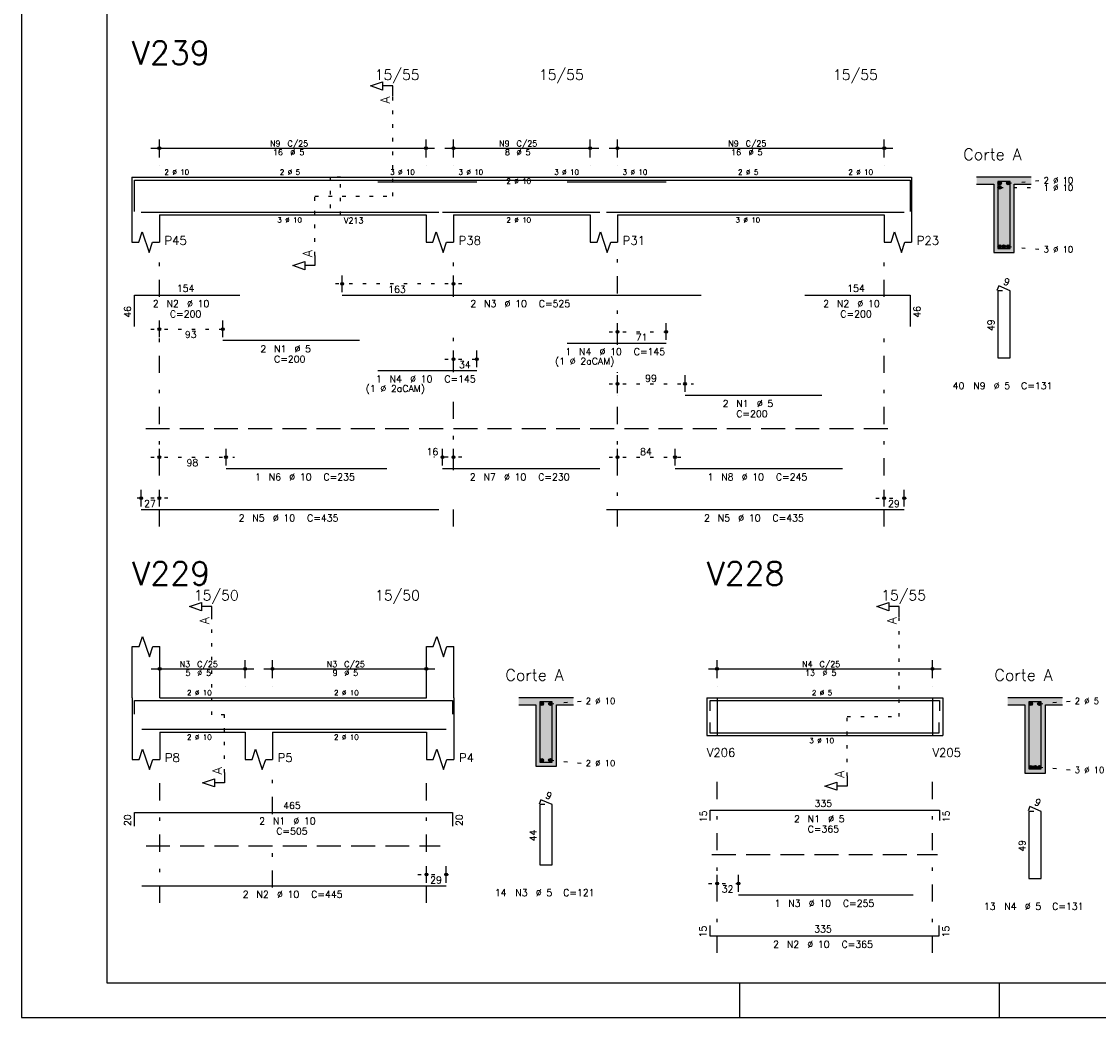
# Model space of a CAD drawing. Extents: x 0 to 84.1, y 0 to 59.4.
# Tile 1 of 7: x 0 to 31.5, y 0 to 29.1. Entities that reach past the tile are written whole.
import ezdxf

# ---------------------------------------------------------------- set-up
doc = ezdxf.new("R2010")
doc.units = 0
for name, pattern in [('ESTILO_TQS_0001', [1, 0.7, -0.3]), ('ESTILO_TQS_0002', [0.4, 0.1, -0.3]), ('ESTILO_TQS_0003', [1.5, 0.5, -0.4, 0.1, -0.5])]:
    doc.linetypes.add(name, pattern=pattern)
for name, color, linetype in [('1', 1, 'CONTINUOUS'), ('10', 10, 'CONTINUOUS'), ('2', 2, 'CONTINUOUS'), ('4', 4, 'CONTINUOUS'), ('6', 6, 'CONTINUOUS'), ('7', 7, 'CONTINUOUS')]:
    doc.layers.add(name, color=color, linetype=linetype)
doc.styles.get("Standard").update_dxf_attribs({"font": 'ROMANS.SHX'})

msp = doc.modelspace()

# ---------------------------------------------------------------- linework, layer by layer
at = {"layer": '1', "linetype": 'ESTILO_TQS_0002'}
for p, q in [((10.855, 24.03), (10.855, 26.95)), ((28.605, 24.285), (29.8, 24.274)), ((28.855, 24.405), (29.8, 24.49)), ((8.58, 22.295), (8.58, 24.03)), ((8.58, 24.03), (10.855, 24.03)), ((28.855, 22.555), (29.8, 22.47)), ((12.88, 21.46), (9.12734, 21.46)), ((3.78, 20.14), (6.135, 20.14)), ((17.18, 20.06), (19.10352, 20.06)), ((12.38, 19.26), (13.56498, 19.26)), ((17.18, 18.54), (19.65298, 18.54)), ((3.78, 16.39), (6.23, 16.39)), ((12.88, 16.39), (12.06, 16.39)), ((17.18, 16.39), (19.36, 16.39)), ((4.28, 15.19), (3.25, 15.19)), ((24.98, 15.19), (26.06, 15.19)), ((5.565, 8.85), (5.565, 11.72)), ((25.66505, 8.8), (25.66505, 11.72)), ((15.465, 9.175), (16.41, 9.26)), ((20.04005, 9.35), (20.34005, 9.35)), ((20.34005, 9.35), (20.34005, 8.25)), ((26.64005, 9.35), (26.64005, 8.25)), ((26.64005, 9.35), (26.94005, 9.35)), ((29.76505, 9.175), (30.71005, 9.26)), ((5.94, 8.85), (5.565, 8.85)), ((5.94, 7.165), (5.94, 8.85)), ((24.14005, 7.065), (24.14005, 8.8)), ((24.14005, 8.8), (25.66505, 8.8)), ((20.04005, 8.25), (20.34005, 8.25)), ((26.64005, 8.25), (26.94005, 8.25)), ((15.465, 7.525), (16.41, 7.44)), ((29.76505, 7.325), (30.71005, 7.24)), ((11.59, 4.18), (12.67, 4.18)), ((20.09005, 3.92), (21.22005, 3.92))]:
    msp.add_line(p, q, dxfattribs=at)
at = {"layer": '1', "linetype": 'ESTILO_TQS_0001'}
for p, q in [((3.63, 17.235), (25.63, 17.235)), ((3.64, 5.025), (12.24, 5.025)), ((20.19005, 4.765), (26.79005, 4.765))]:
    msp.add_line(p, q, dxfattribs=at)
at = {"layer": '1', "linetype": 'ESTILO_TQS_0002'}
msp.add_lwpolyline([(9.03, 24.58), (9.03, 23.48), (9.33, 23.48), (9.33, 24.58), (9.03, 24.58)], dxfattribs=at)
at = {"layer": '1', "linetype": 'CONTINUOUS'}
for centre in [(28.605, 24.405), (28.605, 24.285), (28.855, 24.405), (28.605, 22.555), (28.73, 22.555), (28.855, 22.555), (15.215, 9.175), (15.465, 9.175), (29.51505, 9.175), (29.76505, 9.175), (15.215, 7.525), (15.465, 7.525), (29.51505, 7.325), (29.64005, 7.325), (29.76505, 7.325)]:
    msp.add_circle(centre, 0.05, dxfattribs=at)
for points in [[(28.655, 24.405), (28.58, 24.448301), (28.558015, 24.422101)], [(28.655, 24.405), (28.558015, 24.422101), (28.558015, 24.387899)], [(28.655, 24.405), (28.558015, 24.387899), (28.58, 24.361699)], [(28.655, 24.285), (28.58, 24.328301), (28.558015, 24.302101)], [(28.655, 24.285), (28.558015, 24.302101), (28.558015, 24.267899)], [(28.655, 24.285), (28.558015, 24.267899), (28.58, 24.241699)], [(28.655, 24.405), (28.613682, 24.45424), (28.58, 24.448301)], [(28.655, 24.405), (28.58, 24.361699), (28.613682, 24.35576)], [(28.655, 24.285), (28.613682, 24.33424), (28.58, 24.328301)], [(28.655, 24.285), (28.58, 24.241699), (28.613682, 24.23576)], [(28.655, 24.405), (28.643302, 24.437139), (28.613682, 24.45424)], [(28.655, 24.405), (28.613682, 24.35576), (28.643302, 24.372861)], [(28.655, 24.285), (28.643302, 24.317139), (28.613682, 24.33424)], [(28.655, 24.285), (28.613682, 24.23576), (28.643302, 24.252861)], [(28.655, 24.405), (28.643302, 24.372861), (28.655, 24.405)], [(28.655, 24.285), (28.643302, 24.252861), (28.655, 24.285)], [(28.905, 24.405), (28.83, 24.448301), (28.808015, 24.422101)], [(28.905, 24.405), (28.808015, 24.422101), (28.808015, 24.387899)], [(28.905, 24.405), (28.808015, 24.387899), (28.83, 24.361699)], [(28.905, 24.405), (28.863682, 24.45424), (28.83, 24.448301)], [(28.905, 24.405), (28.83, 24.361699), (28.863682, 24.35576)], [(28.905, 24.405), (28.893302, 24.437139), (28.863682, 24.45424)], [(28.905, 24.405), (28.863682, 24.35576), (28.893302, 24.372861)], [(28.905, 24.405), (28.893302, 24.372861), (28.905, 24.405)], [(28.655, 22.555), (28.58, 22.598301), (28.558015, 22.572101)], [(28.655, 22.555), (28.558015, 22.572101), (28.558015, 22.537899)], [(28.655, 22.555), (28.558015, 22.537899), (28.58, 22.511699)], [(28.655, 22.555), (28.613682, 22.60424), (28.58, 22.598301)], [(28.655, 22.555), (28.58, 22.511699), (28.613682, 22.50576)], [(28.655, 22.555), (28.643302, 22.587139), (28.613682, 22.60424)], [(28.655, 22.555), (28.613682, 22.50576), (28.643302, 22.522861)], [(28.655, 22.555), (28.643302, 22.522861), (28.655, 22.555)], [(28.78, 22.555), (28.705, 22.598301), (28.683015, 22.572101)], [(28.78, 22.555), (28.683015, 22.572101), (28.683015, 22.537899)], [(28.78, 22.555), (28.683015, 22.537899), (28.705, 22.511699)], [(28.78, 22.555), (28.738682, 22.60424), (28.705, 22.598301)], [(28.78, 22.555), (28.705, 22.511699), (28.738682, 22.50576)], [(28.78, 22.555), (28.768302, 22.587139), (28.738682, 22.60424)], [(28.78, 22.555), (28.738682, 22.50576), (28.768302, 22.522861)], [(28.78, 22.555), (28.768302, 22.522861), (28.78, 22.555)], [(28.905, 22.555), (28.83, 22.598301), (28.808015, 22.572101)], [(28.905, 22.555), (28.808015, 22.572101), (28.808015, 22.537899)], [(28.905, 22.555), (28.808015, 22.537899), (28.83, 22.511699)], [(28.905, 22.555), (28.863682, 22.60424), (28.83, 22.598301)], [(28.905, 22.555), (28.83, 22.511699), (28.863682, 22.50576)], [(28.905, 22.555), (28.893302, 22.587139), (28.863682, 22.60424)], [(28.905, 22.555), (28.863682, 22.50576), (28.893302, 22.522861)], [(28.905, 22.555), (28.893302, 22.522861), (28.905, 22.555)], [(15.265, 9.175), (15.19, 9.218301), (15.168015, 9.192101)], [(15.265, 9.175), (15.168015, 9.192101), (15.168015, 9.157899)], [(15.265, 9.175), (15.168015, 9.157899), (15.19, 9.131699)], [(15.265, 9.175), (15.223682, 9.22424), (15.19, 9.218301)], [(15.265, 9.175), (15.19, 9.131699), (15.223682, 9.12576)], [(15.265, 9.175), (15.253302, 9.207139), (15.223682, 9.22424)], [(15.265, 9.175), (15.223682, 9.12576), (15.253302, 9.142861)], [(15.265, 9.175), (15.253302, 9.142861), (15.265, 9.175)], [(15.515, 9.175), (15.44, 9.218301), (15.418015, 9.192101)], [(15.515, 9.175), (15.418015, 9.192101), (15.418015, 9.157899)], [(15.515, 9.175), (15.418015, 9.157899), (15.44, 9.131699)], [(15.515, 9.175), (15.473682, 9.22424), (15.44, 9.218301)], [(15.515, 9.175), (15.44, 9.131699), (15.473682, 9.12576)], [(15.515, 9.175), (15.503302, 9.207139), (15.473682, 9.22424)], [(15.515, 9.175), (15.473682, 9.12576), (15.503302, 9.142861)], [(15.515, 9.175), (15.503302, 9.142861), (15.515, 9.175)], [(29.56505, 9.175), (29.49005, 9.218301), (29.468065, 9.192101)], [(29.56505, 9.175), (29.468065, 9.192101), (29.468065, 9.157899)], [(29.56505, 9.175), (29.468065, 9.157899), (29.49005, 9.131699)], [(29.56505, 9.175), (29.523732, 9.22424), (29.49005, 9.218301)], [(29.56505, 9.175), (29.49005, 9.131699), (29.523732, 9.12576)], [(29.56505, 9.175), (29.553352, 9.207139), (29.523732, 9.22424)], [(29.56505, 9.175), (29.523732, 9.12576), (29.553352, 9.142861)], [(29.56505, 9.175), (29.553352, 9.142861), (29.56505, 9.175)], [(29.81505, 9.175), (29.74005, 9.218301), (29.718065, 9.192101)], [(29.81505, 9.175), (29.718065, 9.192101), (29.718065, 9.157899)], [(29.81505, 9.175), (29.718065, 9.157899), (29.74005, 9.131699)], [(29.81505, 9.175), (29.773732, 9.22424), (29.74005, 9.218301)], [(29.81505, 9.175), (29.74005, 9.131699), (29.773732, 9.12576)], [(29.81505, 9.175), (29.803352, 9.207139), (29.773732, 9.22424)], [(29.81505, 9.175), (29.773732, 9.12576), (29.803352, 9.142861)], [(29.81505, 9.175), (29.803352, 9.142861), (29.81505, 9.175)], [(15.265, 7.525), (15.19, 7.568301), (15.168015, 7.542101)], [(15.265, 7.525), (15.223682, 7.57424), (15.19, 7.568301)], [(15.265, 7.525), (15.253302, 7.557139), (15.223682, 7.57424)], [(15.515, 7.525), (15.44, 7.568301), (15.418015, 7.542101)], [(15.515, 7.525), (15.473682, 7.57424), (15.44, 7.568301)], [(15.515, 7.525), (15.503302, 7.557139), (15.473682, 7.57424)], [(15.265, 7.525), (15.168015, 7.542101), (15.168015, 7.507899)], [(15.265, 7.525), (15.168015, 7.507899), (15.19, 7.481699)], [(15.265, 7.525), (15.19, 7.481699), (15.223682, 7.47576)], [(15.265, 7.525), (15.223682, 7.47576), (15.253302, 7.492861)], [(15.265, 7.525), (15.253302, 7.492861), (15.265, 7.525)], [(15.515, 7.525), (15.418015, 7.542101), (15.418015, 7.507899)], [(15.515, 7.525), (15.418015, 7.507899), (15.44, 7.481699)], [(15.515, 7.525), (15.44, 7.481699), (15.473682, 7.47576)], [(15.515, 7.525), (15.473682, 7.47576), (15.503302, 7.492861)], [(15.515, 7.525), (15.503302, 7.492861), (15.515, 7.525)], [(29.56505, 7.325), (29.49005, 7.368301), (29.468065, 7.342101)], [(29.56505, 7.325), (29.468065, 7.342101), (29.468065, 7.307899)], [(29.56505, 7.325), (29.468065, 7.307899), (29.49005, 7.281699)], [(29.56505, 7.325), (29.523732, 7.37424), (29.49005, 7.368301)], [(29.56505, 7.325), (29.49005, 7.281699), (29.523732, 7.27576)], [(29.56505, 7.325), (29.553352, 7.357139), (29.523732, 7.37424)], [(29.56505, 7.325), (29.523732, 7.27576), (29.553352, 7.292861)], [(29.56505, 7.325), (29.553352, 7.292861), (29.56505, 7.325)], [(29.69005, 7.325), (29.61505, 7.368301), (29.593065, 7.342101)], [(29.69005, 7.325), (29.593065, 7.342101), (29.593065, 7.307899)], [(29.69005, 7.325), (29.593065, 7.307899), (29.61505, 7.281699)], [(29.69005, 7.325), (29.648732, 7.37424), (29.61505, 7.368301)], [(29.69005, 7.325), (29.61505, 7.281699), (29.648732, 7.27576)], [(29.69005, 7.325), (29.678352, 7.357139), (29.648732, 7.37424)], [(29.69005, 7.325), (29.648732, 7.27576), (29.678352, 7.292861)], [(29.69005, 7.325), (29.678352, 7.292861), (29.69005, 7.325)], [(29.81505, 7.325), (29.74005, 7.368301), (29.718065, 7.342101)], [(29.81505, 7.325), (29.718065, 7.342101), (29.718065, 7.307899)], [(29.81505, 7.325), (29.718065, 7.307899), (29.74005, 7.281699)], [(29.81505, 7.325), (29.773732, 7.37424), (29.74005, 7.368301)], [(29.81505, 7.325), (29.74005, 7.281699), (29.773732, 7.27576)], [(29.81505, 7.325), (29.803352, 7.357139), (29.773732, 7.37424)], [(29.81505, 7.325), (29.773732, 7.27576), (29.803352, 7.292861)], [(29.81505, 7.325), (29.803352, 7.292861), (29.81505, 7.325)]]:
    msp.add_solid(points, dxfattribs=at)
at = {"layer": '10', "linetype": 'CONTINUOUS'}
for points in [[(27.93, 24.58), (27.93, 24.38), (28.43, 24.38)], [(27.93, 24.58), (28.43, 24.38), (29.53, 24.58)], [(28.43, 24.38), (29.03, 24.38), (29.53, 24.58)], [(29.03, 24.38), (29.53, 24.38), (29.53, 24.58)], [(28.43, 22.38), (29.03, 22.38), (28.43, 24.38)], [(29.03, 22.38), (29.03, 24.38), (28.43, 24.38)], [(14.54, 9.35), (14.54, 9.15), (15.04, 9.15)], [(14.54, 9.35), (15.04, 9.15), (16.14, 9.35)], [(15.04, 9.15), (15.64, 9.15), (16.14, 9.35)], [(15.04, 7.35), (15.64, 7.35), (15.04, 9.15)], [(15.64, 7.35), (15.64, 9.15), (15.04, 9.15)], [(15.64, 9.15), (16.14, 9.15), (16.14, 9.35)], [(28.84005, 9.35), (28.84005, 9.15), (29.34005, 9.15)], [(28.84005, 9.35), (29.34005, 9.15), (30.44005, 9.35)], [(29.34005, 9.15), (29.94005, 9.15), (30.44005, 9.35)], [(29.34005, 7.15), (29.94005, 7.15), (29.34005, 9.15)], [(29.94005, 7.15), (29.94005, 9.15), (29.34005, 9.15)], [(29.94005, 9.15), (30.44005, 9.15), (30.44005, 9.35)]]:
    msp.add_solid(points, dxfattribs=at)
at = {"layer": '2', "linetype": 'CONTINUOUS'}
for p, q in [((0, 59.400002), (0, 0)), ((4.03, 25.16), (4.03, 25.68)), ((11.83, 25.16), (11.83, 25.68)), ((12.63, 25.16), (12.63, 25.68)), ((16.63, 25.16), (16.63, 25.68)), ((17.43, 25.16), (17.43, 25.68)), ((25.23, 25.16), (25.23, 25.68)), ((3.78, 25.43), (12.08, 25.43)), ((12.38, 25.43), (16.88, 25.43)), ((17.18, 25.43), (25.48, 25.43)), ((4.03, 24.91), (4.03, 24.91)), ((11.83, 24.91), (11.83, 24.91)), ((12.63, 24.91), (12.63, 24.91)), ((16.63, 24.91), (16.63, 24.91)), ((17.43, 24.91), (17.43, 24.91)), ((25.23, 24.91), (25.23, 24.91)), ((3.23, 24.58), (3.23, 23.48)), ((3.23, 24.58), (4.03, 24.58)), ((4.03, 24.58), (11.83, 24.58)), ((11.83, 24.58), (12.63, 24.58)), ((12.63, 24.58), (16.63, 24.58)), ((16.63, 24.58), (17.43, 24.58)), ((17.43, 24.58), (25.23, 24.58)), ((25.23, 24.58), (26.03, 24.58)), ((26.03, 24.58), (26.03, 23.48)), ((29.53, 24.58), (27.93, 24.58)), ((27.93, 24.38), (28.43, 24.38)), ((28.43, 24.38), (28.43, 22.38)), ((29.03, 22.38), (29.03, 24.38)), ((29.03, 24.38), (29.53, 24.38)), ((3.23, 23.48), (3.23, 22.68)), ((4.03, 23.48), (11.83, 23.48)), ((4.03, 23.48), (4.03, 22.68)), ((11.83, 23.48), (11.83, 22.68)), ((12.63, 23.48), (16.63, 23.48)), ((12.63, 23.48), (12.63, 22.68)), ((16.63, 23.48), (16.63, 22.68)), ((17.43, 23.48), (25.23, 23.48)), ((17.43, 23.48), (17.43, 22.68)), ((25.23, 23.48), (25.23, 22.68)), ((26.03, 23.48), (26.03, 22.68)), ((28.43, 22.38), (29.03, 22.38)), ((9.37734, 21.22), (9.37734, 21.71)), ((12.63, 21.22), (12.63, 21.71)), ((9.37734, 21.12), (9.37734, 21.12)), ((12.63, 21.12), (12.63, 21.12)), ((4.03, 19.9), (4.03, 20.39)), ((5.885, 19.9), (5.885, 20.39)), ((17.43, 19.82), (17.43, 20.31)), ((18.85352, 19.82), (18.85352, 20.31)), ((4.03, 19.8), (4.03, 19.8)), ((5.885, 19.8), (5.885, 19.8)), ((17.43, 19.72), (17.43, 19.72)), ((18.85352, 19.72), (18.85352, 19.72)), ((12.63, 19.02), (12.63, 19.51)), ((13.31498, 19.02), (13.31498, 19.51)), ((12.63, 18.92), (12.63, 18.92)), ((13.31498, 18.92), (13.31498, 18.92)), ((17.43, 18.3), (17.43, 18.79)), ((19.40298, 18.3), (19.40298, 18.79)), ((17.43, 18.2), (17.43, 18.2)), ((19.40298, 18.2), (19.40298, 18.2)), ((4.03, 16.15), (4.03, 16.64)), ((5.98, 16.15), (5.98, 16.64)), ((12.31, 16.15), (12.31, 16.64)), ((12.63, 16.15), (12.63, 16.64)), ((17.43, 16.15), (17.43, 16.64)), ((19.11, 16.15), (19.11, 16.64)), ((4.03, 16.05), (4.03, 16.05)), ((5.98, 16.05), (5.98, 16.05)), ((12.31, 16.05), (12.31, 16.05)), ((12.63, 16.05), (12.63, 16.05)), ((17.43, 16.05), (17.43, 16.05)), ((19.11, 16.05), (19.11, 16.05)), ((3.5, 14.95), (3.5, 15.44)), ((4.03, 14.95), (4.03, 15.44)), ((25.23, 14.95), (25.23, 15.44)), ((25.81, 14.95), (25.81, 15.44)), ((3.5, 14.85), (3.5, 14.85)), ((4.03, 14.85), (4.03, 14.85)), ((25.23, 14.85), (25.23, 14.85)), ((25.81, 14.85), (25.81, 14.85)), ((3.24, 9.35), (3.24, 10.85)), ((4.04, 9.35), (4.04, 10.85)), ((11.84, 9.35), (11.84, 10.85)), ((12.64, 9.35), (12.64, 10.85)), ((4.04, 9.93), (4.04, 10.45)), ((6.54, 9.93), (6.54, 10.45)), ((7.34, 9.93), (7.34, 10.45)), ((11.84, 9.93), (11.84, 10.45)), ((20.34005, 9.93), (20.34005, 10.45)), ((26.64005, 9.93), (26.64005, 10.45)), ((3.79, 10.2), (6.79, 10.2)), ((7.09, 10.2), (12.09, 10.2)), ((20.09005, 10.2), (26.89005, 10.2)), ((4.04, 9.68), (4.04, 9.68)), ((6.54, 9.68), (6.54, 9.68)), ((7.34, 9.68), (7.34, 9.68)), ((11.84, 9.68), (11.84, 9.68)), ((20.34005, 9.68), (20.34005, 9.68)), ((26.64005, 9.68), (26.64005, 9.68)), ((3.24, 9.35), (3.24, 8.35)), ((4.04, 9.35), (6.54, 9.35)), ((6.54, 9.35), (7.34, 9.35)), ((7.34, 9.35), (11.84, 9.35)), ((12.64, 9.35), (12.64, 8.35)), ((16.14, 9.35), (14.54, 9.35)), ((14.54, 9.15), (15.04, 9.15)), ((15.04, 9.15), (15.04, 7.35)), ((15.64, 7.35), (15.64, 9.15)), ((15.64, 9.15), (16.14, 9.15)), ((20.04005, 9.35), (20.04005, 8.25)), ((20.04005, 9.35), (20.04005, 8.25)), ((20.04005, 9.35), (20.04005, 8.25)), ((20.04005, 9.35), (20.34005, 9.35)), ((20.34005, 9.35), (26.64005, 9.35)), ((20.34005, 9.35), (20.34005, 8.25)), ((26.64005, 9.35), (26.64005, 8.25)), ((26.64005, 9.35), (26.64005, 8.25)), ((26.64005, 9.35), (26.94005, 9.35)), ((26.94005, 9.35), (26.94005, 8.25)), ((26.94005, 9.35), (26.94005, 8.25)), ((30.44005, 9.35), (28.84005, 9.35)), ((28.84005, 9.15), (29.34005, 9.15)), ((29.34005, 9.15), (29.34005, 7.15)), ((29.94005, 7.15), (29.94005, 9.15)), ((29.94005, 9.15), (30.44005, 9.15)), ((3.24, 8.35), (3.24, 7.55)), ((4.04, 8.35), (6.54, 8.35)), ((4.04, 8.35), (4.04, 7.55)), ((6.54, 8.35), (6.54, 7.55)), ((7.34, 8.35), (11.84, 8.35)), ((7.34, 8.35), (7.34, 7.55)), ((11.84, 8.35), (11.84, 7.55)), ((12.64, 8.35), (12.64, 7.55)), ((20.04005, 8.25), (20.34005, 8.25)), ((20.34005, 8.25), (26.64005, 8.25)), ((26.64005, 8.25), (26.94005, 8.25)), ((15.04, 7.35), (15.64, 7.35)), ((29.34005, 7.15), (29.94005, 7.15)), ((11.84, 3.94), (11.84, 4.43)), ((12.42, 3.94), (12.42, 4.43)), ((20.34005, 3.68), (20.34005, 4.17)), ((20.97005, 3.68), (20.97005, 4.17)), ((11.84, 3.84), (11.84, 3.84)), ((12.42, 3.84), (12.42, 3.84)), ((20.34005, 3.58), (20.34005, 3.58)), ((20.97005, 3.58), (20.97005, 3.58)), ((21, 1), (21, 0)), ((28.600006, 0), (28.600006, 1)), ((0, 0), (84.100006, 0))]:
    msp.add_line(p, q, dxfattribs=at)
at = {"layer": '2', "linetype": 'ESTILO_TQS_0003'}
for p, q in [((4.03, 21.082), (4.03, 22.33)), ((12.63, 21.082), (12.63, 22.33)), ((17.43, 19.682), (17.43, 22.33)), ((25.23, 21.082), (25.23, 22.33)), ((4.03, 14.36), (4.03, 20.278)), ((12.63, 18.882), (12.63, 20.278)), ((25.23, 14.36), (25.23, 20.278)), ((17.43, 14.36), (17.43, 18.878)), ((12.63, 16.012), (12.63, 18.078)), ((12.63, 14.36), (12.63, 15.208)), ((4.04, 3.35), (4.04, 7.15)), ((7.34, 5.952), (7.34, 7.15)), ((11.84, 3.35), (11.84, 7.15)), ((20.34005, 1.89), (20.34005, 7.1)), ((26.64005, 1.89), (26.64005, 7.1)), ((7.34, 3.802), (7.34, 5.148))]:
    msp.add_line(p, q, dxfattribs=at)
at = {"layer": '2', "linetype": 'CONTINUOUS'}
for points in [[(83.100006, 1), (2.5, 1), (2.5, 58.400002), (83.100006, 58.400002), (83.100006, 1)], [(10.855, 26.95), (10.855, 27.25), (10.555, 27.25), (10.555, 27.13), (10.205, 27.25), (10.555, 27.37), (10.555, 27.25)], [(3.23, 22.68), (3.43, 22.68), (3.53, 22.98), (3.73, 22.38), (3.83, 22.68), (4.03, 22.68)], [(11.83, 22.68), (12.03, 22.68), (12.13, 22.98), (12.33, 22.38), (12.43, 22.68), (12.63, 22.68)], [(16.63, 22.68), (16.83, 22.68), (16.93, 22.98), (17.13, 22.38), (17.23, 22.68), (17.43, 22.68)], [(25.23, 22.68), (25.43, 22.68), (25.53, 22.98), (25.73, 22.38), (25.83, 22.68), (26.03, 22.68)], [(8.58, 22.295), (8.58, 21.995), (8.28, 21.995), (8.28, 21.875), (7.93, 21.995), (8.28, 22.115), (8.28, 21.995)], [(5.565, 11.72), (5.565, 12.02), (5.265, 12.02), (5.265, 11.9), (4.915, 12.02), (5.265, 12.14), (5.265, 12.02)], [(25.66505, 11.72), (25.66505, 12.02), (25.36505, 12.02), (25.36505, 11.9), (25.01505, 12.02), (25.36505, 12.14), (25.36505, 12.02)], [(3.24, 10.85), (3.44, 10.85), (3.54, 11.15), (3.74, 10.55), (3.84, 10.85), (4.04, 10.85)], [(11.84, 10.85), (12.04, 10.85), (12.14, 11.15), (12.34, 10.55), (12.44, 10.85), (12.64, 10.85)], [(3.24, 7.55), (3.44, 7.55), (3.54, 7.85), (3.74, 7.25), (3.84, 7.55), (4.04, 7.55)], [(6.54, 7.55), (6.74, 7.55), (6.84, 7.85), (7.04, 7.25), (7.14, 7.55), (7.34, 7.55)], [(11.84, 7.55), (12.04, 7.55), (12.14, 7.85), (12.34, 7.25), (12.44, 7.55), (12.64, 7.55)], [(5.94, 7.165), (5.94, 6.865), (5.64, 6.865), (5.64, 6.745), (5.29, 6.865), (5.64, 6.985), (5.64, 6.865)], [(24.14005, 7.065), (24.14005, 6.765), (23.84005, 6.765), (23.84005, 6.645), (23.49005, 6.765), (23.84005, 6.885), (23.84005, 6.765)]]:
    msp.add_lwpolyline(points, dxfattribs=at)
for centre, radius in [((4.03, 25.43), 0.041625), ((4.03, 25.43), 0.02075), ((11.83, 25.43), 0.041625), ((11.83, 25.43), 0.02075), ((12.63, 25.43), 0.041625), ((12.63, 25.43), 0.02075), ((16.63, 25.43), 0.041625), ((16.63, 25.43), 0.02075), ((17.43, 25.43), 0.041625), ((17.43, 25.43), 0.02075), ((25.23, 25.43), 0.041625), ((25.23, 25.43), 0.02075), ((9.37734, 21.46), 0.04), ((9.37734, 21.46), 0.02), ((12.63, 21.46), 0.04), ((12.63, 21.46), 0.02), ((4.03, 20.14), 0.04), ((4.03, 20.14), 0.02), ((5.885, 20.14), 0.04), ((5.885, 20.14), 0.02), ((17.43, 20.06), 0.04), ((17.43, 20.06), 0.02), ((18.85352, 20.06), 0.04), ((18.85352, 20.06), 0.02), ((12.63, 19.26), 0.04), ((12.63, 19.26), 0.02), ((13.31498, 19.26), 0.04), ((13.31498, 19.26), 0.02), ((17.43, 18.54), 0.04), ((17.43, 18.54), 0.02), ((19.40298, 18.54), 0.04), ((19.40298, 18.54), 0.02), ((4.03, 16.39), 0.04), ((4.03, 16.39), 0.02), ((5.98, 16.39), 0.04), ((5.98, 16.39), 0.02), ((12.31, 16.39), 0.04), ((12.31, 16.39), 0.02), ((12.63, 16.39), 0.04), ((12.63, 16.39), 0.02), ((17.43, 16.39), 0.04), ((17.43, 16.39), 0.02), ((19.11, 16.39), 0.04), ((19.11, 16.39), 0.02), ((3.5, 15.19), 0.04), ((3.5, 15.19), 0.02), ((4.03, 15.19), 0.04), ((4.03, 15.19), 0.02), ((25.23, 15.19), 0.04), ((25.23, 15.19), 0.02), ((25.81, 15.19), 0.04), ((25.81, 15.19), 0.02), ((4.04, 10.2), 0.041625), ((4.04, 10.2), 0.02075), ((6.54, 10.2), 0.041625), ((6.54, 10.2), 0.02075), ((7.34, 10.2), 0.041625), ((7.34, 10.2), 0.02075), ((11.84, 10.2), 0.041625), ((11.84, 10.2), 0.02075), ((20.34005, 10.2), 0.041625), ((20.34005, 10.2), 0.02075), ((26.64005, 10.2), 0.041625), ((26.64005, 10.2), 0.02075), ((11.84, 4.18), 0.04), ((11.84, 4.18), 0.02), ((12.42, 4.18), 0.04), ((12.42, 4.18), 0.02), ((20.34005, 3.92), 0.04), ((20.34005, 3.92), 0.02), ((20.97005, 3.92), 0.04), ((20.97005, 3.92), 0.02)]:
    msp.add_circle(centre, radius, dxfattribs=at)
at = {"layer": '4', "linetype": 'CONTINUOUS'}
for p, q in [((3.3, 23.58), (3.3, 24.5)), ((3.3, 24.5), (6.38, 24.5)), ((5.885, 24.5), (9.885, 24.5)), ((9.37734, 24.5), (19.87734, 24.5)), ((10.41498, 24.45), (13.31498, 24.45)), ((15.95352, 24.45), (18.85352, 24.45)), ((19.40298, 24.5), (23.40298, 24.5)), ((22.905, 24.5), (25.985, 24.5)), ((25.985, 24.5), (25.985, 23.58)), ((3.5, 23.56), (12.2, 23.56)), ((5.98, 23.56), (10.68, 23.56)), ((12.31, 23.56), (16.91, 23.56)), ((17.11, 23.56), (25.81, 23.56)), ((19.11, 23.56), (24.01, 23.56)), ((3.3, 8.87), (3.3, 9.27)), ((3.3, 9.27), (12.6, 9.27)), ((12.6, 9.27), (12.6, 8.87)), ((20.14005, 8.97), (20.14005, 9.27)), ((20.14005, 9.27), (26.84005, 9.27)), ((26.84005, 9.27), (26.84005, 8.97)), ((20.13005, 8.63), (20.13005, 8.33)), ((26.83005, 8.33), (26.83005, 8.63)), ((3.52, 8.43), (12.42, 8.43)), ((20.13005, 8.33), (26.83005, 8.33)), ((20.97005, 8.33), (26.07005, 8.33))]:
    msp.add_line(p, q, dxfattribs=at)
for points in [[(28.55, 24.46), (28.55, 22.5), (28.91, 22.5), (28.91, 24.46), (28.55, 24.46)], [(15.16, 9.23), (15.16, 7.47), (15.52, 7.47), (15.52, 9.23), (15.16, 9.23)], [(29.46005, 9.23), (29.46005, 7.27), (29.82005, 7.27), (29.82005, 9.23), (29.46005, 9.23)]]:
    msp.add_lwpolyline(points, dxfattribs=at)
at = {"layer": '6', "linetype": 'CONTINUOUS'}
for p, q in [((3.3, 20.21), (3.3, 21.13)), ((3.3, 21.13), (6.38, 21.13)), ((9.37734, 21.13), (19.87734, 21.13)), ((22.905, 21.13), (25.985, 21.13)), ((25.985, 21.13), (25.985, 20.21)), ((28.578338, 21.4), (28.523893, 21.27102)), ((28.69, 21.26), (28.55, 21.26)), ((28.55, 21.26), (28.55, 19.3)), ((28.91, 21.26), (28.578338, 21.4)), ((28.91, 19.3), (28.91, 21.26)), ((5.885, 19.81), (9.885, 19.81)), ((15.95352, 19.73), (18.85352, 19.73)), ((28.55, 19.3), (28.91, 19.3)), ((10.41498, 18.93), (13.31498, 18.93)), ((19.40298, 18.21), (23.40298, 18.21)), ((5.98, 16.06), (10.68, 16.06)), ((12.31, 16.06), (16.91, 16.06)), ((19.11, 16.06), (24.01, 16.06)), ((3.5, 14.86), (12.2, 14.86)), ((17.11, 14.86), (25.81, 14.86)), ((15.188338, 6.37), (15.133893, 6.24102)), ((15.52, 6.23), (15.188338, 6.37)), ((3.3, 5.6), (3.3, 6)), ((3.3, 6), (12.6, 6)), ((12.6, 6), (12.6, 5.6)), ((15.3, 6.23), (15.16, 6.23)), ((15.16, 6.23), (15.16, 4.47)), ((15.52, 4.47), (15.52, 6.23)), ((20.14005, 5.76), (20.14005, 6.06)), ((20.14005, 6.06), (26.84005, 6.06)), ((26.84005, 6.06), (26.84005, 5.76)), ((29.488388, 6.17), (29.433943, 6.04102)), ((29.60005, 6.03), (29.46005, 6.03)), ((29.46005, 6.03), (29.46005, 4.07)), ((29.82005, 6.03), (29.488388, 6.17)), ((29.82005, 4.07), (29.82005, 6.03)), ((15.16, 4.47), (15.52, 4.47)), ((3.52, 3.85), (12.42, 3.85)), ((29.46005, 4.07), (29.82005, 4.07)), ((20.97005, 3.59), (26.07005, 3.59)), ((20.13005, 2.69), (20.13005, 2.39)), ((26.83005, 2.39), (26.83005, 2.69)), ((20.13005, 2.39), (26.83005, 2.39))]:
    msp.add_line(p, q, dxfattribs=at)

# ---------------------------------------------------------------- texts
at = {"layer": '2', "linetype": 'CONTINUOUS'}
for s, height, p in [('15/55', 0.3, (10.33, 27.43)), ('15/55', 0.3, (15.13, 27.43)), ('15/55', 0.3, (23.73, 27.43)), ('N9', 0.17, (7.267, 25.481)), ('C/25', 0.17, (7.777, 25.481)), ('N9', 0.17, (13.967, 25.481)), ('C/25', 0.17, (14.477, 25.481)), ('N9', 0.17, (20.667, 25.481)), ('C/25', 0.17, (21.177, 25.481)), ('16', 0.17, (7.352, 25.226)), ('%%c 5', 0.17, (7.862, 25.226)), ('8', 0.17, (14.137, 25.226)), ('%%c 5', 0.17, (14.477, 25.226)), ('16', 0.17, (20.752, 25.226)), ('%%c 5', 0.17, (21.262, 25.226)), ('Corte A', 0.34, (27.54, 25.08)), ('2 %%c 10', 0.15, (4.18, 24.655)), ('2 %%c 5', 0.15, (7.555, 24.655)), ('3 %%c 10', 0.15, (10.78, 24.655)), ('3 %%c 10', 0.15, (12.78, 24.655)), ('3 %%c 10', 0.15, (15.58, 24.655)), ('3 %%c 10', 0.15, (17.58, 24.655)), ('2 %%c 5', 0.15, (20.955, 24.655)), ('2 %%c 10', 0.15, (24.18, 24.655)), ('2 %%c 10', 0.18, (29.89, 24.4)), ('2 %%c 10', 0.15, (14.18, 24.3925)), ('1 %%c 10', 0.18, (29.89, 24.184)), ('3 %%c 10', 0.15, (7.48, 23.255)), ('V213', 0.17, (9.43, 23.23)), ('2 %%c 10', 0.15, (14.18, 23.255)), ('3 %%c 10', 0.15, (20.88, 23.255)), ('P45', 0.25, (4.18, 22.605)), ('P38', 0.25, (12.78, 22.605)), ('P31', 0.25, (17.58, 22.605)), ('P23', 0.25, (26.18, 22.605)), ('3 %%c 10', 0.18, (29.89, 22.38)), ('154', 0.2, (4.54, 21.23)), ('154', 0.2, (24.145, 21.23)), ('163', 0.2, (10.72367, 21.2)), ('2', 0.2, (3.84, 20.78)), ('N2', 0.2, (4.24, 20.78)), ('%%c 10', 0.2, (4.84, 20.78)), ('2', 0.2, (13.12734, 20.78)), ('N3', 0.2, (13.52734, 20.78)), ('%%c 10', 0.2, (14.12734, 20.78)), ('C=525', 0.2, (15.12734, 20.78)), ('2', 0.2, (23.445, 20.78)), ('N2', 0.2, (23.845, 20.78)), ('%%c 10', 0.2, (24.445, 20.78)), ('C=200', 0.2, (4.34, 20.48)), ('C=200', 0.2, (23.945, 20.48)), ('93', 0.2, (4.7775, 19.88)), ('71', 0.2, (17.96176, 19.8)), ('2', 0.2, (6.985, 19.46)), ('N1', 0.2, (7.385, 19.46)), ('%%c 5', 0.2, (7.985, 19.46)), ('1', 0.2, (15.90352, 19.38)), ('N4', 0.2, (16.30352, 19.38)), ('%%c 10', 0.2, (16.90352, 19.38)), ('C=145', 0.2, (17.90352, 19.38)), ('C=200', 0.2, (7.385, 19.16)), ('(1 %%c 2aCAM)', 0.2, (15.60352, 19.1)), ('34', 0.2, (12.79249, 19)), ('1', 0.2, (10.36498, 18.58)), ('N4', 0.2, (10.76498, 18.58)), ('%%c 10', 0.2, (11.36498, 18.58)), ('C=145', 0.2, (12.36498, 18.58)), ('99', 0.2, (18.23649, 18.6)), ('40', 0.2, (27.23, 18.38)), ('N9', 0.2, (27.83, 18.38)), ('%%c 5', 0.2, (28.43, 18.38)), ('C=131', 0.2, (29.23, 18.38)), ('(1 %%c 2aCAM)', 0.2, (10.06498, 18.3)), ('2', 0.2, (20.50298, 17.86)), ('N1', 0.2, (20.90298, 17.86)), ('%%c 5', 0.2, (21.50298, 17.86)), ('C=200', 0.2, (20.90298, 17.56)), ('16', 0.2, (11.843333, 16.45)), ('84', 0.2, (18.09, 16.45)), ('98', 0.2, (4.825, 16.13)), ('1', 0.2, (6.83, 15.71)), ('N6', 0.2, (7.23, 15.71)), ('%%c 10', 0.2, (7.83, 15.71)), ('C=235', 0.2, (8.83, 15.71)), ('2', 0.2, (13.11, 15.71)), ('N7', 0.2, (13.51, 15.71)), ('%%c 10', 0.2, (14.11, 15.71)), ('C=230', 0.2, (15.11, 15.71)), ('1', 0.2, (20.06, 15.71)), ('N8', 0.2, (20.46, 15.71)), ('%%c 10', 0.2, (21.06, 15.71)), ('C=245', 0.2, (22.06, 15.71)), ('27', 0.2, (3.585, 14.93)), ('29', 0.2, (25.34, 14.93)), ('2', 0.2, (6.35, 14.51)), ('N5', 0.2, (6.75, 14.51)), ('%%c 10', 0.2, (7.35, 14.51)), ('C=435', 0.2, (8.35, 14.51)), ('2', 0.2, (19.96, 14.51)), ('N5', 0.2, (20.36, 14.51)), ('%%c 10', 0.2, (20.96, 14.51)), ('C=435', 0.2, (21.96, 14.51)), ('15/50', 0.3, (5.04, 12.2)), ('15/50', 0.3, (10.34, 12.2)), ('15/55', 0.3, (25.14005, 12.2)), ('N3', 0.17, (4.627, 10.251)), ('C/25', 0.17, (5.137, 10.251)), ('N3', 0.17, (8.927, 10.251)), ('C/25', 0.17, (9.437, 10.251)), ('N4', 0.17, (22.82705, 10.251)), ('C/25', 0.17, (23.33705, 10.251)), ('5', 0.17, (4.797, 9.996)), ('%%c 5', 0.17, (5.137, 9.996)), ('9', 0.17, (9.097, 9.996)), ('%%c 5', 0.17, (9.437, 9.996)), ('Corte A', 0.34, (14.15, 9.85)), ('13', 0.17, (22.91205, 9.996)), ('%%c 5', 0.17, (23.42205, 9.996)), ('Corte A', 0.34, (28.45005, 9.85)), ('2 %%c 10', 0.15, (4.84, 9.425)), ('2 %%c 10', 0.15, (9.14, 9.425)), ('2 %%c 5', 0.15, (23.11505, 9.425)), ('2 %%c 10', 0.18, (16.5, 9.17)), ('2 %%c 5', 0.18, (30.80005, 9.17)), ('2 %%c 10', 0.15, (4.84, 8.125)), ('2 %%c 10', 0.15, (9.14, 8.125)), ('V206', 0.25, (20.04005, 7.625)), ('3 %%c 10', 0.15, (23.04005, 8.025)), ('V205', 0.25, (26.64005, 7.625)), ('P8', 0.25, (4.19, 7.475)), ('P5', 0.25, (7.49, 7.475)), ('P4', 0.25, (12.79, 7.475)), ('2 %%c 10', 0.18, (16.5, 7.35)), ('3 %%c 10', 0.18, (30.80005, 7.15)), ('465', 0.2, (7.65, 6.1)), ('335', 0.2, (23.19005, 6.16)), ('2', 0.2, (6.95, 5.65)), ('N1', 0.2, (7.35, 5.65)), ('%%c 10', 0.2, (7.95, 5.65)), ('2', 0.2, (22.59005, 5.71)), ('N1', 0.2, (22.99005, 5.71)), ('%%c 5', 0.2, (23.59005, 5.71)), ('C=505', 0.2, (7.45, 5.35)), ('C=365', 0.2, (22.99005, 5.41)), ('29', 0.2, (11.95, 3.92)), ('32', 0.2, (20.47505, 3.66)), ('2', 0.2, (6.47, 3.5)), ('N2', 0.2, (6.87, 3.5)), ('%%c 10', 0.2, (7.47, 3.5)), ('C=445', 0.2, (8.47, 3.5)), ('14', 0.2, (13.84, 3.55)), ('N3', 0.2, (14.44, 3.55)), ('%%c 5', 0.2, (15.04, 3.55)), ('C=121', 0.2, (15.84, 3.55)), ('1', 0.2, (22.02005, 3.24)), ('N3', 0.2, (22.42005, 3.24)), ('%%c 10', 0.2, (23.02005, 3.24)), ('C=255', 0.2, (24.02005, 3.24)), ('13', 0.2, (28.14005, 3.15)), ('N4', 0.2, (28.74005, 3.15)), ('%%c 5', 0.2, (29.34005, 3.15)), ('C=131', 0.2, (30.14005, 3.15)), ('335', 0.2, (23.18005, 2.49)), ('2', 0.2, (21.98005, 2.04)), ('N2', 0.2, (22.38005, 2.04)), ('%%c 10', 0.2, (22.98005, 2.04)), ('C=365', 0.2, (23.98005, 2.04))]:
    msp.add_text(s, height=height, dxfattribs=at).set_placement(p)
for s, height, rotation, p in [('A', 0.272, 90, (10.7734, 26.7324)), ('A', 0.272, 90, (8.4984, 22.2406)), ('9', 0.2, 337.11462, (28.690929, 21.461017)), ('46', 0.2, 90, (3.2, 20.47)), ('46', 0.2, 90, (26.285, 20.47)), ('49', 0.2, 90, (28.45, 20.08)), ('A', 0.272, 90, (5.4834, 11.5024)), ('A', 0.272, 90, (25.58345, 11.5024)), ('A', 0.272, 90, (5.8584, 7.1106)), ('A', 0.272, 90, (24.05845, 7.0106)), ('9', 0.2, 337.11462, (15.300929, 6.431017)), ('9', 0.2, 337.11462, (29.600979, 6.231017)), ('15', 0.2, 90, (20.04005, 5.71)), ('15', 0.2, 90, (27.14005, 5.71)), ('20', 0.2, 90, (3.2, 5.6)), ('20', 0.2, 90, (12.9, 5.6)), ('44', 0.2, 90, (15.06, 5.15)), ('49', 0.2, 90, (29.36005, 4.85)), ('15', 0.2, 90, (20.03005, 2.34)), ('15', 0.2, 90, (27.13005, 2.34))]:
    msp.add_text(s, height=height, rotation=rotation, dxfattribs=at).set_placement(p)
at = {"layer": '7', "linetype": 'CONTINUOUS'}
for s, p in [('V239', (3.23, 27.88)), ('V229', (3.24, 12.65)), ('V228', (20.04005, 12.65))]:
    msp.add_text(s, height=0.68, dxfattribs=at).set_placement(p)

doc.saveas('drawing.dxf')
